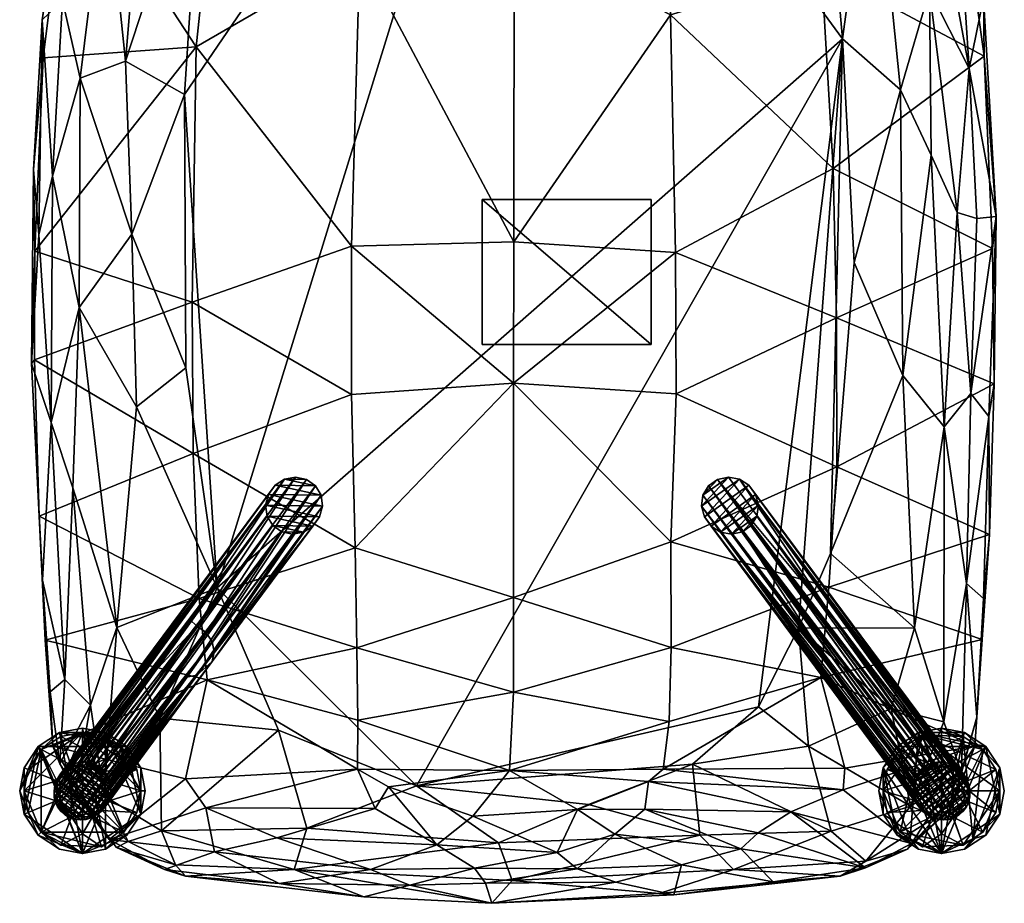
# Model space of a CAD drawing. Header units: inches. Extents: x -6.7 to 6.6, y -13 to 13.
# Tile 1 of 3: x -6.7 to 6.6, y -13 to -1.1. Entities that reach past the tile are written whole.
import ezdxf

# ---------------------------------------------------------------- set-up
doc = ezdxf.new("R2010")
doc.units = ezdxf.units.IN
doc.layers.get('0').update_dxf_attribs({"true_color": 0xc2ced6})

msp = doc.modelspace()

# ---------------------------------------------------------------- meshes
mesh = msp.add_polyface()
corners = [(-6.083, -0.849, 13.627), (-5.519, 2.624, 13.2), (-5.5, 0.908, 12.94), (-5.233, -1.667, 12.766), (-4.913, 2.165, 12.542), (-4.205, 1.477, 12.223), (-5.844, -1.896, 13.27), (-5.146, -3.998, 12.892), (-6.402, -4.011, 14.313), (-6.356, -1.11, 14.251), (-6.219, -3.216, 13.848), (-6.237, -6.542, 14.163), (-5.858, -4.99, 13.475), (-4.439, -2.116, 12.441), (-4.421, -5.802, 12.731), (-5.76, 2.851, 13.714), (-2.186, -6.163, 15.937), (-2.184, -4.161, 15.663), (-4.333, -4.915, 15.493), (-4.282, -1.473, 14.967), (-3.895, 2.205, 14.398), (-5.997, 1.156, 14.121), (0.008, 0.051, 15.098), (-2.074, -0.19, 15.047), (0.003, -4.103, 15.747), (-6.343, -1.619, 14.536), (-6.455, -4.228, 14.929), (-6.502, -5.746, 14.886), (-6.473, -3.127, 14.616), (0.106, 4.549, 12.033), (4.44, -1.364, 12.395), (-3.999, -8.772, 12.848), (-6.461, -5.696, 15.127), (0, -6.012, 16.016), (-0.29, 1.951, 14.772)]
mesh.append_faces([[corners[k] for k in face] for face in [(0, 1, 2), (3, 4, 5), (6, 2, 3), (0, 2, 6), (3, 7, 6), (8, 9, 10), (11, 10, 12), (13, 14, 7), (0, 9, 15), (16, 17, 18), (19, 18, 17), (20, 21, 19), (22, 23, 24), (19, 25, 26), (15, 9, 21), (27, 26, 28), (8, 27, 28), (26, 25, 28), (28, 25, 9), (21, 9, 25), (9, 8, 28), (29, 30, 31), (2, 4, 3), (10, 0, 6), (3, 13, 7), (9, 0, 10), (10, 6, 12), (8, 10, 11), (5, 13, 3), (19, 17, 23), (18, 26, 32), (19, 21, 25), (29, 31, 13), (7, 12, 6), (20, 19, 23), (17, 33, 24), (23, 17, 24), (23, 22, 34), (19, 26, 18)]], dxfattribs={"vtx0": -1, "vtx1": -1, "vtx2": -1})
mesh = msp.add_polyface()
corners = [(-3.9, 3.864, 12.459), (-2.487, 4.142, 12.17), (-3.386, 3.25, 12.112), (-1.783, 3.973, 15.755), (-0.041, 3.869, 15.78), (-0.614, 4.001, 16.038), (-2.119, 2.155, 14.644), (-0.809, 2.711, 14.811), (-2.068, 2.837, 14.734), (-2.739, 3.759, 15.17), (-0.768, 3.669, 15.457), (-2.355, 3.395, 14.956), (-0.736, 3.298, 15.127), (-3.895, 2.205, 14.398), (-3.767, 4.189, 15.365), (-2.391, 4.185, 16.121), (-3.618, 3.325, 14.605), (-4.09, 2.862, 14.358), (-4.418, 3.931, 14.688), (0.003, 3.696, 15.515), (0.003, 2.555, 14.806), (-0.059, 2.835, 14.883), (-0.29, 1.951, 14.772), (-0.732, 4.201, 17.365), (-0.864, 4.101, 16.394), (0.003, 4.144, 16.906), (0.552, 4.09, 16.396), (-2.074, -0.19, 15.047), (0.106, 4.549, 12.033), (-1.156, 4.498, 12.083), (-4.205, 1.477, 12.223), (-4.439, -2.116, 12.441), (-2.243, 4.252, 16.878), (0.781, 4.207, 17.416)]
mesh.append_faces([[corners[k] for k in face] for face in [(0, 1, 2), (3, 4, 5), (6, 7, 8), (9, 10, 3), (11, 12, 9), (13, 6, 8), (14, 3, 15), (16, 11, 9), (17, 8, 16), (18, 9, 14), (19, 10, 12), (7, 20, 21), (7, 22, 20), (23, 24, 25), (26, 24, 5), (19, 4, 10), (6, 27, 22), (28, 2, 29), (2, 1, 29), (30, 28, 31), (10, 4, 3), (7, 12, 8), (5, 24, 15), (3, 5, 15), (22, 7, 6), (15, 24, 32), (12, 10, 9), (8, 12, 11), (13, 8, 17), (9, 3, 14), (8, 11, 16), (16, 9, 18), (13, 27, 6), (28, 30, 2), (12, 7, 21), (23, 25, 33), (4, 26, 5), (25, 24, 26)]], dxfattribs={"vtx0": -1, "vtx1": -1, "vtx2": -1})
mesh = msp.add_polyface()
corners = [(0.106, 4.549, 12.033), (1.755, 4.319, 12.089), (3.526, 3.075, 12.124), (2.595, 4.061, 15.64), (1.85, 4.184, 16.39), (1.151, 3.954, 15.841), (2.868, 3.858, 15.263), (4.203, 4.372, 15.46), (1.339, 3.549, 15.255), (3.187, 3.578, 14.872), (3.149, 3.096, 14.629), (1.497, 2.998, 14.883), (3.265, 2.622, 14.515), (1.394, 2.43, 14.728), (4.644, 2.931, 14.212), (3.604, 2.083, 14.472), (-0.736, 3.298, 15.127), (-0.059, 2.835, 14.883), (0.003, 2.555, 14.806), (1.011, 1.918, 14.765), (4.114, 3.042, 12.299), (3.407, 3.816, 12.279), (4.416, 3.732, 12.668), (4.196, 1.406, 12.228), (-0.29, 1.951, 14.772), (4.156, -0.427, 14.814), (2.003, 1.615, 14.742), (0.008, 0.051, 15.098), (4.44, -1.364, 12.395), (0.552, 4.09, 16.396), (4.493, 4.227, 14.988), (3.953, 4.402, 12.803), (0.003, 3.696, 15.515), (-0.041, 3.869, 15.78), (4.464, 3.817, 14.596)]
mesh.append_faces([[corners[k] for k in face] for face in [(0, 1, 2), (3, 4, 5), (6, 7, 3), (6, 3, 8), (9, 6, 8), (10, 9, 11), (12, 10, 11), (12, 11, 13), (14, 10, 12), (15, 12, 13), (12, 15, 14), (16, 11, 8), (17, 13, 11), (13, 18, 19), (20, 21, 22), (2, 1, 21), (20, 23, 2), (19, 18, 24), (25, 15, 26), (24, 27, 26), (24, 26, 19), (26, 15, 19), (23, 28, 0), (23, 0, 2), (4, 29, 5), (30, 6, 9), (9, 8, 11), (15, 13, 19), (18, 13, 17), (17, 11, 16), (2, 21, 20), (21, 31, 22), (3, 5, 8), (32, 8, 5), (8, 32, 16), (32, 5, 33), (33, 5, 29), (34, 9, 10)]], dxfattribs={"vtx0": -1, "vtx1": -1, "vtx2": -1})
mesh = msp.add_polyface()
corners = [(6.461, -4.194, 14.924), (6.482, -6.018, 15.159), (6.509, -3.763, 14.632), (6.35, -1.597, 14.532), (6.341, -0.811, 14.245), (5.914, 1.557, 14.072), (5.747, 2.859, 13.711), (5.998, 0.507, 13.648), (5.222, -2.055, 12.789), (4.44, -1.364, 12.395), (4.849, 1.637, 12.487), (5.635, -2.934, 13.125), (5.612, -0.708, 13.009), (5.983, -3.707, 13.52), (5.81, -6.6, 13.596), (6.149, -1.766, 13.677), (5.556, 1.43, 13.027), (6.249, -3.79, 13.925), (6.171, -6.15, 14.004), (4.596, -4.38, 12.661), (4.314, -3.113, 15.222), (2.116, -1.039, 15.179), (2.184, -4.247, 15.676), (0.008, 0.051, 15.098), (0.003, -4.103, 15.747), (4.356, -5.13, 15.52), (4.156, -0.427, 14.814), (3.604, 2.083, 14.472), (4.276, -8.309, 12.903), (4.196, 1.406, 12.228), (5.251, -5.907, 13.134), (2.003, 1.615, 14.742), (0, -6.012, 16.016)]
mesh.append_faces([[corners[k] for k in face] for face in [(0, 1, 2), (0, 2, 3), (2, 4, 3), (4, 5, 3), (6, 4, 7), (8, 9, 10), (11, 8, 12), (13, 14, 11), (13, 11, 12), (15, 13, 12), (15, 12, 16), (17, 2, 18), (2, 17, 15), (19, 9, 8), (20, 21, 22), (23, 24, 21), (20, 25, 0), (26, 20, 3), (27, 26, 5), (9, 19, 28), (9, 29, 10), (30, 19, 8), (30, 8, 11), (8, 10, 12), (17, 13, 15), (18, 13, 17), (15, 16, 7), (2, 15, 4), (15, 7, 4), (16, 12, 10), (20, 22, 25), (26, 21, 20), (24, 22, 21), (23, 21, 31), (25, 1, 0), (20, 0, 3), (26, 3, 5), (26, 31, 21), (32, 22, 24)]], dxfattribs={"vtx0": -1, "vtx1": -1, "vtx2": -1})
mesh = msp.add_polyface()
corners = [(-5.35, -9.306, 13.546), (-5.858, -4.99, 13.475), (-5.087, -6.331, 13.092), (-6.351, -8.666, 14.81), (-6.502, -5.746, 14.886), (-6.237, -6.542, 14.163), (-3.999, -8.772, 12.848), (-5.705, -10.352, 13.955), (-5.945, -7.422, 13.835), (-4.771, -10.53, 13.484), (-6.251, -10.172, 14.771), (-6.052, -10.007, 14.269), (-2.112, -9.58, 16.216), (-2.134, -8.233, 16.153), (-4.24, -8.916, 15.893), (-2.186, -6.163, 15.937), (-4.323, -6.959, 15.736), (0, -10.177, 16.282), (0.001, -8.901, 16.311), (0, -6.012, 16.016), (-2.184, -4.161, 15.663), (-4.13, -10.012, 15.89), (-6.315, -9.475, 15.372), (-6.4, -7.804, 15.328), (-6.461, -5.696, 15.127), (-1.31, -11.442, 13.011), (4.44, -1.364, 12.395), (-4.421, -5.802, 12.731), (-4.439, -2.116, 12.441), (-6.455, -4.228, 14.929), (-5.146, -3.998, 12.892), (-6.402, -4.011, 14.313), (-3.172, -10.689, 12.972), (-4.333, -4.915, 15.493)]
mesh.append_faces([[corners[k] for k in face] for face in [(0, 1, 2), (3, 4, 5), (0, 2, 6), (7, 8, 0), (0, 6, 9), (10, 3, 11), (12, 13, 14), (13, 15, 16), (17, 18, 12), (19, 15, 13), (20, 15, 19), (21, 14, 22), (23, 22, 14), (24, 23, 16), (25, 6, 26), (6, 27, 28), (3, 22, 23), (24, 4, 23), (4, 24, 29), (22, 3, 10), (2, 30, 27), (1, 30, 2), (5, 1, 8), (4, 31, 5), (2, 27, 6), (8, 1, 0), (3, 5, 11), (5, 8, 11), (9, 6, 32), (11, 8, 7), (18, 13, 12), (3, 23, 4), (12, 14, 21), (13, 16, 14), (15, 33, 16), (19, 13, 18), (23, 14, 16), (24, 16, 33)]], dxfattribs={"vtx0": -1, "vtx1": -1, "vtx2": -1})
mesh = msp.add_polyface()
corners = [(6.338, -8.916, 14.848), (6.423, -8.05, 15.331), (6.323, -9.468, 15.372), (6.412, -6.461, 14.568), (6.509, -3.763, 14.632), (6.482, -6.018, 15.159), (6.249, -10.514, 14.865), (5.409, -9.309, 13.587), (4.276, -8.309, 12.903), (5.251, -5.907, 13.134), (5.093, -10.397, 13.59), (3.843, -9.314, 12.888), (5.81, -6.6, 13.596), (5.635, -2.934, 13.125), (6.171, -6.15, 14.004), (5.983, -3.707, 13.52), (6.11, -8.711, 14.189), (5.807, -10.578, 14.058), (4.256, -8.76, 15.888), (2.121, -8.15, 16.147), (2.128, -9.578, 16.217), (4.361, -7.138, 15.747), (2.195, -6.154, 15.935), (4.356, -5.13, 15.52), (2.184, -4.247, 15.676), (0.001, -8.901, 16.311), (0, -10.177, 16.282), (0, -6.012, 16.016), (4.147, -9.982, 15.892), (4.44, -1.364, 12.395), (3.306, -10.376, 12.946), (4.596, -4.38, 12.661), (-1.31, -11.442, 13.011)]
mesh.append_faces([[corners[k] for k in face] for face in [(0, 1, 2), (3, 4, 5), (2, 6, 0), (3, 5, 1), (7, 8, 9), (10, 11, 7), (12, 7, 9), (12, 9, 13), (14, 12, 15), (16, 17, 12), (3, 16, 14), (3, 0, 16), (1, 0, 3), (18, 19, 20), (21, 22, 19), (23, 24, 22), (25, 26, 20), (19, 22, 27), (27, 22, 24), (18, 28, 2), (18, 2, 1), (21, 1, 5), (29, 11, 30), (8, 11, 29), (9, 8, 31), (17, 7, 12), (16, 12, 14), (0, 6, 16), (25, 20, 19), (30, 32, 29), (11, 8, 7), (4, 3, 14), (18, 20, 28), (21, 19, 18), (23, 22, 21), (19, 27, 25), (18, 1, 21), (21, 5, 23)]], dxfattribs={"vtx0": -1, "vtx1": -1, "vtx2": -1})
mesh = msp.add_polyface()
corners = [(-0.422, -5.49, 13.137), (-0.422, -5.49, 13.942), (-0.422, -3.531, 13.137), (-0.422, -3.531, 13.942), (1.855, -5.49, 13.137), (1.855, -5.49, 13.942), (1.855, -3.531, 13.137), (1.855, -3.531, 13.942)]
mesh.append_faces([[corners[k] for k in face] for face in [(5, 3, 1), (3, 5, 7)]], dxfattribs={"vtx0": -1})
mesh.append_faces([[corners[k] for k in face] for face in [(0, 4, 5), (5, 1, 0), (4, 6, 7), (7, 5, 4), (6, 2, 3), (3, 7, 6), (2, 0, 1), (1, 3, 2), (4, 0, 2), (2, 6, 4)]], dxfattribs={"vtx2": -1})
mesh = msp.add_polyface()
corners = [(-6.198, -11.51, 0.559), (-6.195, -11.593, 0.559), (-6.187, -11.442, 0.559), (-6.185, -11.639, 0.559), (-6.174, -11.398, 0.559), (-6.169, -11.685, 0.559), (-6.159, -11.361, 0.559), (-6.149, -11.725, 0.559), (-6.119, -11.294, 0.559), (-6.106, -11.785, 0.559), (-6.069, -11.235, 0.559), (-6.049, -11.836, 0.559), (-6.008, -11.186, 0.559), (-5.986, -11.872, 0.559), (-5.94, -11.149, 0.559), (-5.916, -11.895, 0.559), (-5.866, -11.126, 0.559), (-5.84, -11.902, 0.559), (-5.788, -11.118, 0.559), (-5.763, -11.894, 0.559), (-5.713, -11.126, 0.559), (-5.689, -11.871, 0.559), (-5.643, -11.148, 0.559), (-5.62, -11.834, 0.559), (-5.56, -11.786, 0.559), (-5.55, -11.208, 0.559), (-5.521, -11.743, 0.559), (-5.511, -11.249, 0.559), (-5.48, -11.681, 0.559), (-5.48, -11.296, 0.559), (-5.46, -11.335, 0.559), (-5.454, -11.621, 0.559), (-5.444, -11.382, 0.559), (-5.438, -11.564, 0.559), (-5.434, -11.427, 0.559), (-5.43, -11.472, 0.559), (-5.126, -10.939, 3.63), (-5.076, -10.158, 3.619), (-4.411, -9.975, 6.702), (-4.364, -9.198, 6.678), (-4.27, -9.95, 6.694), (-4.27, -9.286, 6.485), (-4.146, -9.374, 6.484), (-4.064, -9.763, 6.587), (-4.064, -9.5, 6.505), (-4.039, -9.633, 6.541), (-3.343, -7.656, 12.82), (-3.324, -7.804, 12.829), (-3.304, -7.51, 12.811), (-3.248, -7.932, 12.837), (-3.214, -7.388, 12.804), (-3.127, -8.017, 12.842), (-3.087, -7.307, 12.799), (-2.981, -8.047, 12.844), (-2.94, -7.278, 12.797), (-2.833, -8.018, 12.842), (-2.793, -7.308, 12.799), (-2.706, -7.937, 12.837), (-2.672, -7.393, 12.804), (-2.616, -7.815, 12.83), (-2.596, -7.521, 12.812), (-2.577, -7.668, 12.821)]
mesh.append_faces([[corners[k] for k in face] for face in [(6, 23, 4), (8, 26, 6), (14, 33, 12), (1, 17, 3), (5, 15, 7), (13, 7, 15), (15, 5, 17), (20, 30, 18), (29, 20, 27), (35, 16, 34), (32, 18, 30), (28, 10, 31), (24, 6, 26), (19, 0, 21), (33, 14, 35), (31, 12, 33), (18, 34, 16), (50, 58, 52), (48, 60, 50), (58, 50, 60), (49, 57, 47), (57, 49, 55), (47, 59, 46), (18, 37, 20), (33, 43, 31), (0, 46, 2), (5, 47, 3), (3, 47, 1)]], dxfattribs={"vtx0": -1, "vtx1": -1})
mesh.append_faces([[corners[k] for k in face] for face in [(45, 44, 60), (43, 45, 61), (57, 40, 43), (38, 40, 53), (40, 38, 36), (24, 43, 40), (45, 34, 44), (44, 42, 58), (43, 33, 45), (36, 19, 40), (56, 42, 41), (20, 37, 41), (41, 37, 39), (39, 54, 41), (25, 41, 42), (42, 44, 29), (52, 39, 16), (39, 37, 16), (15, 38, 51), (15, 36, 38)]], dxfattribs={"vtx0": -1, "vtx1": -1, "vtx2": -1})
mesh.append_faces([[corners[k] for k in face] for face in [(21, 0, 2), (8, 28, 26), (19, 1, 0), (1, 19, 17), (17, 5, 3), (35, 14, 16), (27, 20, 22), (48, 61, 60), (46, 59, 61), (61, 48, 46), (55, 49, 51), (47, 57, 59), (40, 57, 55), (44, 32, 30), (42, 56, 58), (41, 22, 20), (41, 25, 22), (42, 27, 25), (44, 30, 29), (40, 19, 21), (43, 26, 28), (45, 35, 34), (44, 34, 32), (45, 33, 35), (52, 14, 12), (12, 50, 52), (52, 16, 14), (37, 18, 16), (50, 12, 10), (50, 10, 8), (8, 48, 50), (46, 0, 1), (1, 47, 46), (47, 5, 7), (7, 49, 47), (48, 4, 2), (2, 46, 48), (48, 6, 4), (51, 13, 15)]], dxfattribs={"vtx0": -1, "vtx2": -1})
mesh.append_faces([[corners[k] for k in face] for face in [(53, 55, 51)]], dxfattribs={"vtx1": -1})
mesh.append_faces([[corners[k] for k in face] for face in [(2, 4, 23), (8, 10, 28), (10, 12, 31), (9, 7, 13), (29, 30, 20), (32, 34, 18), (23, 21, 2), (24, 23, 6), (58, 56, 52), (60, 61, 45), (61, 59, 43), (59, 57, 43), (58, 60, 44), (55, 53, 40), (54, 56, 41), (29, 27, 42), (28, 31, 43), (21, 23, 40), (24, 26, 43), (23, 24, 40), (17, 19, 36), (52, 54, 39), (53, 51, 38), (51, 49, 11), (8, 6, 48), (15, 17, 36), (7, 9, 49), (11, 13, 51), (9, 11, 49)]], dxfattribs={"vtx1": -1, "vtx2": -1})
mesh.append_faces([[corners[k] for k in face] for face in [(13, 11, 9), (22, 25, 27), (56, 54, 52)]], dxfattribs={"vtx2": -1})
mesh = msp.add_polyface()
corners = [(2.537, -7.668, 12.821), (2.556, -7.521, 12.812), (2.576, -7.815, 12.83), (2.632, -7.393, 12.804), (2.666, -7.937, 12.837), (2.753, -7.308, 12.799), (2.793, -8.018, 12.842), (2.899, -7.278, 12.797), (2.941, -8.047, 12.844), (3.047, -7.307, 12.799), (3.087, -8.017, 12.842), (3.174, -7.388, 12.804), (3.208, -7.932, 12.837), (3.264, -7.51, 12.811), (3.284, -7.804, 12.829), (3.303, -7.656, 12.82), (4.324, -9.198, 6.678), (4.37, -9.975, 6.702), (5.391, -11.509, 0.559), (5.396, -11.549, 0.559), (5.4, -11.399, 0.559), (5.409, -11.606, 0.559), (5.42, -11.335, 0.559), (5.43, -11.66, 0.559), (5.44, -11.296, 0.559), (5.469, -11.727, 0.559), (5.483, -11.235, 0.559), (5.52, -11.786, 0.559), (5.54, -11.184, 0.559), (5.58, -11.834, 0.559), (5.603, -11.148, 0.559), (5.649, -11.871, 0.559), (5.673, -11.126, 0.559), (5.723, -11.894, 0.559), (5.748, -11.118, 0.559), (5.8, -11.902, 0.559), (5.826, -11.126, 0.559), (5.876, -11.895, 0.559), (5.9, -11.149, 0.559), (5.946, -11.872, 0.559), (5.968, -11.186, 0.559), (6.009, -11.836, 0.559), (6.029, -11.235, 0.559), (6.066, -11.785, 0.559), (6.079, -11.294, 0.559), (6.109, -11.725, 0.559), (6.119, -11.361, 0.559), (6.14, -11.415, 0.559), (6.142, -11.648, 0.559), (6.153, -11.472, 0.559), (6.155, -11.593, 0.559), (6.158, -11.512, 0.559)]
mesh.append_faces([[corners[k] for k in face] for face in [(30, 26, 28)]], dxfattribs={"vtx0": -1})
mesh.append_faces([[corners[k] for k in face] for face in [(32, 24, 30), (34, 22, 32), (22, 34, 20), (19, 40, 21), (27, 46, 29), (36, 20, 34), (42, 23, 40), (46, 27, 44), (47, 29, 46), (48, 35, 50), (33, 50, 35), (13, 6, 15), (0, 7, 1), (10, 14, 8), (6, 17, 8), (21, 2, 19), (35, 17, 33), (33, 6, 31), (3, 24, 1), (32, 16, 34), (5, 28, 3), (46, 13, 47), (45, 12, 43), (37, 17, 35)]], dxfattribs={"vtx0": -1, "vtx1": -1})
mesh.append_faces([[corners[k] for k in face] for face in [(6, 33, 17), (32, 5, 16), (36, 16, 9), (17, 37, 10)]], dxfattribs={"vtx0": -1, "vtx1": -1, "vtx2": -1})
mesh.append_faces([[corners[k] for k in face] for face in [(36, 18, 20), (30, 24, 26), (25, 42, 44), (44, 27, 25), (51, 33, 31), (19, 38, 40), (31, 47, 49), (37, 45, 43), (43, 39, 37), (33, 51, 50), (1, 7, 5), (0, 9, 7), (2, 11, 9), (11, 2, 4), (4, 13, 11), (13, 4, 6), (15, 6, 8), (8, 14, 15), (4, 27, 29), (29, 6, 4), (2, 23, 25), (25, 4, 2), (0, 18, 19), (19, 2, 0), (6, 29, 31), (1, 24, 22), (16, 5, 7), (5, 32, 30), (1, 22, 20), (20, 0, 1), (16, 7, 9), (16, 36, 34), (9, 38, 36), (11, 42, 40), (47, 13, 15), (17, 10, 8), (10, 39, 41), (10, 37, 39)]], dxfattribs={"vtx0": -1, "vtx2": -1})
mesh.append_faces([[corners[k] for k in face] for face in [(22, 24, 32), (19, 18, 38), (23, 21, 40), (31, 29, 47), (25, 23, 42), (49, 51, 31), (48, 45, 37), (37, 35, 48), (36, 38, 18), (0, 2, 9), (21, 23, 2), (25, 27, 4), (26, 24, 3), (28, 26, 3), (30, 28, 5), (20, 18, 0), (9, 11, 40), (40, 38, 9), (44, 42, 11), (11, 13, 44), (46, 44, 13), (49, 47, 15), (51, 49, 15), (15, 14, 50), (50, 51, 15), (45, 48, 14), (14, 12, 45), (12, 10, 41), (48, 50, 14), (41, 43, 12)]], dxfattribs={"vtx1": -1, "vtx2": -1})
mesh.append_faces([[corners[k] for k in face] for face in [(43, 41, 39), (5, 3, 1), (10, 12, 14)]], dxfattribs={"vtx2": -1})
mesh = msp.add_polyface()
corners = [(6.249, -10.514, 14.865), (6.323, -9.468, 15.372), (6.224, -10.905, 15.268), (5.354, -11.718, 14.01), (6.044, -11.266, 14.393), (5.704, -11.857, 14.436), (4.287, -12.054, 13.851), (4.754, -12.457, 14.241), (5.316, -12.297, 14.606), (4.408, -12.662, 14.575), (2.97, -12.572, 14.06), (5.905, -11.744, 15.08), (5.369, -12.22, 14.971), (4.75, -12.548, 14.854), (3.502, -12.739, 14.844), (2.165, -12.911, 14.791), (2.415, -11.151, 13.007), (3.98, -10.907, 13.293), (5.093, -10.397, 13.59), (3.843, -9.314, 12.888), (5.807, -10.578, 14.058), (5.409, -9.309, 13.587), (6.11, -8.711, 14.189), (4.468, -11.203, 15.621), (2.018, -11.215, 15.957), (4.448, -11.496, 15.527), (3.3, -12.078, 15.402), (3.741, -11.793, 15.503), (3.068, -12.292, 15.29), (4.147, -9.982, 15.892), (3.306, -10.376, 12.946)]
mesh.append_faces([[corners[k] for k in face] for face in [(0, 1, 2), (3, 4, 5), (6, 3, 7), (8, 9, 7), (7, 5, 8), (7, 9, 10), (4, 0, 11), (5, 4, 11), (8, 5, 11), (8, 12, 13), (9, 8, 13), (9, 14, 15), (6, 16, 17), (3, 6, 17), (18, 17, 19), (20, 18, 21), (4, 22, 0), (23, 24, 25), (26, 13, 27), (28, 13, 26), (2, 1, 29), (23, 25, 2), (27, 12, 25), (3, 5, 7), (6, 7, 10), (11, 12, 8), (9, 13, 14), (17, 30, 19), (3, 17, 18), (4, 20, 22), (20, 4, 3), (3, 18, 20), (28, 14, 13), (25, 12, 2), (24, 23, 29), (13, 12, 27), (2, 29, 23), (11, 2, 12), (0, 2, 11)]], dxfattribs={"vtx0": -1, "vtx1": -1, "vtx2": -1})
mesh = msp.add_polyface()
corners = [(1.967, -12.894, 14.474), (-0.29, -13.027, 14.621), (-0.02, -12.72, 14.121), (-1.032, -12.24, 15.518), (0.588, -12.34, 15.465), (-0.547, -11.852, 15.77), (-0.053, -11.234, 16.045), (0.863, -11.763, 15.799), (-0.2, -12.209, 13.544), (-2.957, -12.572, 14.057), (-2.017, -12.938, 14.601), (-2.787, -12.014, 13.527), (-1.31, -11.442, 13.011), (1.012, -11.696, 13.142), (-1.396, -12.78, 15.036), (-0.377, -12.757, 15.098), (-3.16, -12.758, 14.874), (1.382, -12.743, 15.069), (-3.172, -10.689, 12.972), (-0.525, -12.551, 15.297), (-1.927, -12.569, 15.174), (-3.192, -12.143, 15.376), (-4.151, -11.739, 15.47), (-1.868, -11.749, 15.746), (-1.685, -11.456, 15.9), (-2.102, -11.215, 15.947), (0.859, -12.563, 15.272), (-4.032, -12.333, 15.134), (0, -10.177, 16.282), (-2.099, -10.554, 16.105), (-3.999, -8.772, 12.848), (-4.13, -10.012, 15.89), (-2.112, -9.58, 16.216)]
mesh.append_faces([[corners[k] for k in face] for face in [(0, 1, 2), (3, 4, 5), (6, 5, 7), (8, 2, 9), (1, 10, 9), (1, 9, 2), (8, 11, 12), (8, 12, 13), (14, 1, 15), (16, 10, 14), (17, 15, 1), (10, 1, 14), (12, 11, 18), (14, 19, 20), (21, 20, 3), (22, 21, 23), (24, 25, 23), (26, 4, 19), (5, 24, 3), (14, 20, 16), (20, 27, 16), (28, 29, 6), (30, 12, 18), (5, 4, 7), (8, 9, 11), (14, 15, 19), (21, 3, 23), (22, 23, 25), (31, 29, 32), (26, 19, 15), (4, 3, 19), (6, 24, 5), (21, 27, 20), (28, 32, 29), (6, 25, 24), (3, 20, 19), (25, 29, 31), (24, 23, 3), (29, 25, 6)]], dxfattribs={"vtx0": -1, "vtx1": -1, "vtx2": -1})
mesh = msp.add_polyface()
corners = [(-4.748, -12.047, 13.938), (-5.197, -12.195, 14.27), (-5.524, -11.578, 14.056), (-2.787, -12.014, 13.527), (-2.957, -12.572, 14.057), (-4.56, -12.509, 14.248), (-5.355, -12.272, 14.611), (-4.425, -12.659, 14.586), (-5.913, -11.541, 14.373), (-2.017, -12.938, 14.601), (-4.706, -12.569, 14.85), (-3.16, -12.758, 14.874), (-5.35, -9.306, 13.546), (-4.771, -10.53, 13.484), (-3.172, -10.689, 12.972), (-6.121, -11.143, 14.556), (-5.705, -10.352, 13.955), (-6.251, -10.172, 14.771), (-6.052, -10.007, 14.269), (-4.425, -11.349, 15.592), (-2.102, -11.215, 15.947), (-4.13, -10.012, 15.89), (-4.151, -11.739, 15.47), (-4.032, -12.333, 15.134), (-3.192, -12.143, 15.376), (-5.456, -12.168, 14.969), (-6.315, -9.475, 15.372), (-6.215, -10.905, 15.269)]
mesh.append_faces([[corners[k] for k in face] for face in [(0, 1, 2), (3, 4, 0), (1, 5, 6), (5, 7, 6), (6, 8, 1), (4, 9, 7), (5, 4, 7), (6, 7, 10), (7, 9, 11), (2, 12, 13), (0, 13, 14), (14, 3, 0), (8, 15, 16), (16, 2, 8), (17, 18, 15), (19, 20, 21), (22, 23, 24), (23, 10, 11), (10, 23, 25), (22, 25, 23), (21, 26, 27), (15, 27, 17), (1, 8, 2), (5, 1, 0), (4, 5, 0), (6, 25, 8), (8, 25, 15), (6, 10, 25), (7, 11, 10), (16, 12, 2), (13, 0, 2), (19, 27, 25), (17, 27, 26), (15, 18, 16), (20, 19, 22), (25, 22, 19), (21, 27, 19), (25, 27, 15)]], dxfattribs={"vtx0": -1, "vtx1": -1, "vtx2": -1})
mesh = msp.add_polyface()
corners = [(2.514, -12.108, 13.57), (4.287, -12.054, 13.851), (2.97, -12.572, 14.06), (-0.2, -12.209, 13.544), (-0.02, -12.72, 14.121), (4.408, -12.662, 14.575), (1.967, -12.894, 14.474), (2.415, -11.151, 13.007), (1.012, -11.696, 13.142), (2.165, -12.911, 14.791), (1.382, -12.743, 15.069), (-0.29, -13.027, 14.621), (3.306, -10.376, 12.946), (3.98, -10.907, 13.293), (2.265, -12.506, 15.198), (0.859, -12.563, 15.272), (3.068, -12.292, 15.29), (1.366, -12.093, 15.587), (3.3, -12.078, 15.402), (1.773, -11.758, 15.749), (3.741, -11.793, 15.503), (4.448, -11.496, 15.527), (1.821, -11.384, 15.918), (2.098, -10.573, 16.102), (2.018, -11.215, 15.957), (4.147, -9.982, 15.892), (0.863, -11.763, 15.799), (0.588, -12.34, 15.465), (-0.053, -11.234, 16.045), (3.502, -12.739, 14.844), (-1.31, -11.442, 13.011), (2.128, -9.578, 16.217), (0, -10.177, 16.282), (-0.377, -12.757, 15.098)]
mesh.append_faces([[corners[k] for k in face] for face in [(0, 1, 2), (3, 0, 4), (2, 5, 6), (6, 4, 2), (0, 7, 1), (8, 7, 0), (0, 3, 8), (9, 6, 5), (10, 11, 9), (12, 13, 7), (10, 14, 15), (16, 17, 14), (18, 19, 16), (20, 19, 18), (21, 22, 20), (23, 24, 25), (26, 27, 17), (22, 26, 19), (24, 23, 28), (10, 9, 14), (9, 29, 14), (14, 29, 16), (7, 8, 30), (9, 11, 6), (19, 17, 16), (22, 19, 20), (31, 23, 25), (27, 15, 17), (28, 26, 22), (26, 17, 19), (28, 22, 24), (32, 23, 31), (12, 7, 30), (33, 10, 15), (0, 2, 4), (17, 15, 14), (24, 22, 21), (23, 32, 28)]], dxfattribs={"vtx0": -1, "vtx1": -1, "vtx2": -1})
mesh = msp.add_polyface()
corners = [(-6.661, -11.51), (-6.661, -11.51, 0.106), (-6.601, -11.822), (-6.601, -11.822, 0.106), (-6.601, -11.199), (-6.601, -11.199, 0.106), (-6.547, -11.8, 0.106), (-6.547, -11.221, 0.106), (-6.413, -12.109), (-6.413, -12.109, 0.106), (-6.413, -10.912), (-6.413, -10.912, 0.106), (-6.371, -12.067, 0.106), (-6.371, -10.954, 0.106), (-6.126, -12.297), (-6.126, -12.297, 0.106), (-6.126, -10.723), (-6.126, -10.723, 0.106), (-5.814, -12.357), (-5.814, -12.357, 0.106), (-5.814, -10.664), (-5.814, -10.664, 0.106), (-5.503, -12.297), (-5.503, -12.297, 0.106), (-5.503, -10.723), (-5.503, -10.723, 0.106), (-5.216, -12.109), (-5.216, -12.109, 0.106), (-5.216, -10.912), (-5.216, -10.912, 0.106), (-5.027, -11.822), (-5.027, -11.822, 0.106), (-5.027, -11.199), (-5.027, -11.199, 0.106), (-5.027, -11.51, 0.106), (-4.968, -11.51), (-4.968, -11.51, 0.106)]
mesh.append_faces([[corners[k] for k in face] for face in [(8, 18, 14), (24, 16, 20), (31, 23, 27)]], dxfattribs={"vtx0": -1})
mesh.append_faces([[corners[k] for k in face] for face in [(10, 2, 4), (32, 30, 28), (21, 23, 25), (5, 7, 11), (1, 7, 5), (15, 12, 9), (3, 6, 1), (9, 6, 3), (16, 28, 10)]], dxfattribs={"vtx0": -1, "vtx1": -1})
mesh.append_faces([[corners[k] for k in face] for face in [(2, 10, 18), (28, 30, 18), (18, 10, 28), (25, 34, 33), (31, 34, 25), (23, 31, 25), (13, 19, 17), (13, 7, 1), (1, 6, 13), (13, 12, 19), (13, 6, 12), (6, 9, 12), (11, 7, 13)]], dxfattribs={"vtx0": -1, "vtx1": -1, "vtx2": -1})
mesh.append_faces([[corners[k] for k in face] for face in [(16, 24, 28), (18, 8, 2), (18, 30, 26), (12, 15, 19), (13, 17, 11)]], dxfattribs={"vtx0": -1, "vtx2": -1})
mesh.append_faces([[corners[k] for k in face] for face in [(35, 30, 32), (29, 25, 33)]], dxfattribs={"vtx1": -1})
mesh.append_faces([[corners[k] for k in face] for face in [(21, 17, 19), (19, 23, 21), (20, 16, 17), (17, 21, 20), (10, 4, 5), (5, 11, 10), (16, 10, 11), (11, 17, 16), (0, 2, 3), (3, 1, 0), (8, 14, 15), (15, 9, 8), (14, 18, 19), (19, 15, 14), (2, 8, 9), (9, 3, 2), (4, 0, 1), (1, 5, 4), (18, 22, 23), (23, 19, 18), (26, 30, 31), (31, 27, 26), (22, 26, 27), (27, 23, 22), (35, 32, 33), (33, 36, 35), (28, 24, 25), (25, 29, 28), (24, 20, 21), (21, 25, 24), (32, 28, 29), (29, 33, 32), (30, 35, 36), (36, 31, 30), (36, 33, 34), (31, 36, 34)]], dxfattribs={"vtx1": -1, "vtx2": -1})
mesh.append_faces([[corners[k] for k in face] for face in [(2, 0, 4), (26, 22, 18)]], dxfattribs={"vtx2": -1})
mesh = msp.add_polyface()
corners = [(-6.602, -11.51, 0.106), (-6.547, -11.8, 0.106), (-6.547, -11.221, 0.106), (-6.371, -12.067, 0.106), (-6.371, -10.954, 0.106), (-6.17, -11.644, 0.56), (-6.162, -11.373, 0.559), (-6.104, -12.243, 0.106), (-6.104, -10.778, 0.106), (-5.969, -11.157, 0.559), (-5.963, -11.86, 0.56), (-5.814, -12.091, 0.333), (-5.814, -10.93, 0.333), (-5.814, -10.723, 0.106), (-5.679, -11.86, 0.562), (-5.677, -11.163, 0.559), (-5.559, -12.265, 0.109), (-5.55, -11.775, 0.559), (-5.55, -11.246, 0.559), (-5.525, -10.778, 0.106), (-5.467, -11.648, 0.559), (-5.456, -11.378, 0.558), (-5.258, -12.067, 0.106), (-5.258, -10.954, 0.106), (-5.082, -11.8, 0.106), (-5.082, -11.221, 0.106), (-5.027, -11.51, 0.106)]
mesh.append_faces([[corners[k] for k in face] for face in [(22, 26, 24)]], dxfattribs={"vtx0": -1})
mesh.append_faces([[corners[k] for k in face] for face in [(25, 21, 26), (1, 5, 0), (16, 3, 22)]], dxfattribs={"vtx0": -1, "vtx1": -1})
mesh.append_faces([[corners[k] for k in face] for face in [(9, 21, 18), (18, 15, 9), (20, 21, 9), (9, 10, 17), (17, 20, 9), (6, 5, 9), (10, 9, 5), (13, 3, 0), (13, 26, 22), (22, 3, 13), (12, 9, 15), (18, 21, 25), (15, 18, 23), (15, 19, 12), (24, 20, 17), (22, 17, 14), (14, 11, 16), (11, 14, 10), (10, 7, 11), (9, 4, 6), (9, 12, 8), (17, 10, 14), (20, 26, 21), (5, 3, 10), (6, 0, 5)]], dxfattribs={"vtx0": -1, "vtx1": -1, "vtx2": -1})
mesh.append_faces([[corners[k] for k in face] for face in [(13, 2, 4), (13, 23, 25), (17, 22, 24), (14, 16, 22), (20, 24, 26), (5, 1, 3), (9, 8, 4), (6, 2, 0), (12, 13, 8)]], dxfattribs={"vtx0": -1, "vtx2": -1})
mesh.append_faces([[corners[k] for k in face] for face in [(0, 2, 13), (25, 26, 13), (25, 23, 18), (23, 19, 15), (19, 13, 12), (7, 16, 11), (3, 7, 10), (4, 2, 6)]], dxfattribs={"vtx1": -1, "vtx2": -1})
mesh.append_faces([[corners[k] for k in face] for face in [(4, 8, 13), (3, 1, 0), (16, 7, 3), (13, 19, 23)]], dxfattribs={"vtx2": -1})
mesh = msp.add_polyface()
corners = [(4.928, -11.51), (4.928, -11.51, 0.106), (4.987, -11.822), (4.987, -11.822, 0.106), (4.987, -11.199), (4.987, -11.199, 0.106), (5.176, -12.109), (5.176, -12.109, 0.106), (5.176, -10.912), (5.176, -10.912, 0.106), (5.351, -12.155, 0.106), (5.463, -12.297), (5.463, -12.297, 0.106), (5.463, -10.723), (5.463, -10.723, 0.106), (5.774, -12.357), (5.774, -12.357, 0.106), (5.774, -10.723, 0.106), (5.774, -10.664), (5.774, -10.664, 0.106), (6.064, -10.778, 0.106), (6.086, -12.297), (6.086, -12.297, 0.106), (6.086, -10.723), (6.086, -10.723, 0.106), (6.198, -12.155, 0.106), (6.331, -10.954, 0.106), (6.373, -12.109), (6.373, -12.109, 0.106), (6.373, -10.912), (6.373, -10.912, 0.106), (6.561, -11.822), (6.561, -11.822, 0.106), (6.561, -11.199), (6.561, -11.199, 0.106), (6.621, -11.51), (6.621, -11.51, 0.106)]
mesh.append_faces([[corners[k] for k in face] for face in [(6, 15, 11), (23, 13, 18), (21, 31, 27)]], dxfattribs={"vtx0": -1})
mesh.append_faces([[corners[k] for k in face] for face in [(33, 31, 29), (1, 7, 5), (19, 20, 24), (24, 26, 30), (32, 34, 28), (16, 10, 12), (12, 10, 7), (14, 17, 19), (13, 29, 8)]], dxfattribs={"vtx0": -1, "vtx1": -1})
mesh.append_faces([[corners[k] for k in face] for face in [(4, 15, 2), (8, 29, 15), (31, 15, 29), (20, 25, 26), (20, 16, 25), (25, 34, 26), (16, 20, 17), (5, 10, 14), (16, 17, 14), (14, 10, 16), (5, 7, 10), (20, 19, 17), (26, 24, 20), (25, 28, 34)]], dxfattribs={"vtx0": -1, "vtx1": -1, "vtx2": -1})
mesh.append_faces([[corners[k] for k in face] for face in [(15, 4, 8), (13, 23, 29), (15, 6, 2), (31, 21, 15), (18, 19, 24), (24, 23, 18), (29, 30, 34), (34, 33, 29), (23, 24, 30), (30, 29, 23), (33, 34, 36), (36, 35, 33), (31, 32, 28), (28, 27, 31), (21, 22, 16), (16, 15, 21), (27, 28, 22), (22, 21, 27), (35, 36, 32), (32, 31, 35), (15, 16, 12), (12, 11, 15), (6, 7, 3), (3, 2, 6), (11, 12, 7), (7, 6, 11), (2, 3, 1), (1, 0, 2), (4, 5, 9), (9, 8, 4), (13, 14, 19), (19, 18, 13), (8, 9, 14), (14, 13, 8), (0, 1, 5), (5, 4, 0)]], dxfattribs={"vtx0": -1, "vtx2": -1})
mesh.append_faces([[corners[k] for k in face] for face in [(35, 31, 33), (36, 34, 32)]], dxfattribs={"vtx1": -1})
mesh.append_faces([[corners[k] for k in face] for face in [(34, 30, 26), (16, 22, 25), (22, 28, 25)]], dxfattribs={"vtx1": -1, "vtx2": -1})
mesh.append_faces([[corners[k] for k in face] for face in [(2, 0, 4), (1, 3, 7), (14, 9, 5)]], dxfattribs={"vtx2": -1})
mesh = msp.add_polyface()
corners = [(4.987, -11.51, 0.106), (5.042, -11.8, 0.106), (5.042, -11.221, 0.106), (5.218, -12.067, 0.106), (5.218, -10.954, 0.106), (5.416, -11.642, 0.558), (5.427, -11.373, 0.559), (5.51, -11.775, 0.559), (5.51, -11.246, 0.559), (5.517, -10.754, 0.107), (5.519, -12.263, 0.112), (5.637, -11.858, 0.559), (5.637, -11.163, 0.559), (5.774, -12.091, 0.333), (5.774, -10.93, 0.333), (5.929, -11.157, 0.559), (5.93, -11.865, 0.558), (6.064, -12.243, 0.106), (6.064, -10.778, 0.106), (6.122, -11.648, 0.559), (6.122, -11.373, 0.559), (6.148, -11.51, 0.559), (6.331, -12.067, 0.106), (6.331, -10.954, 0.106), (6.506, -11.8, 0.106), (6.506, -11.221, 0.106), (6.562, -11.51, 0.106)]
mesh.append_faces([[corners[k] for k in face] for face in [(9, 2, 4)]], dxfattribs={"vtx0": -1})
mesh.append_faces([[corners[k] for k in face] for face in [(21, 20, 15), (19, 21, 15), (16, 19, 15), (16, 7, 11), (15, 5, 7), (7, 16, 15), (15, 8, 6), (6, 5, 15), (15, 12, 8), (9, 3, 0), (9, 26, 17), (17, 3, 9), (14, 12, 15), (2, 6, 8), (4, 8, 12), (5, 6, 0), (11, 7, 3), (11, 13, 16), (7, 5, 1), (9, 12, 14), (11, 10, 13), (19, 16, 22), (21, 19, 24), (25, 20, 21), (15, 20, 23), (17, 16, 13), (15, 18, 14)]], dxfattribs={"vtx0": -1, "vtx1": -1, "vtx2": -1})
mesh.append_faces([[corners[k] for k in face] for face in [(9, 23, 25), (26, 22, 17), (8, 4, 2), (12, 9, 4), (21, 26, 25), (14, 18, 9), (6, 2, 0), (5, 0, 1), (19, 22, 24), (16, 17, 22), (15, 23, 18), (20, 25, 23)]], dxfattribs={"vtx0": -1, "vtx2": -1})
mesh.append_faces([[corners[k] for k in face] for face in [(10, 3, 17)]], dxfattribs={"vtx1": -1})
mesh.append_faces([[corners[k] for k in face] for face in [(0, 2, 9), (25, 26, 9), (3, 10, 11), (1, 3, 7), (24, 26, 21), (10, 17, 13)]], dxfattribs={"vtx1": -1, "vtx2": -1})
mesh.append_faces([[corners[k] for k in face] for face in [(3, 1, 0), (26, 24, 22), (9, 18, 23)]], dxfattribs={"vtx2": -1})

doc.saveas('drawing.dxf')
